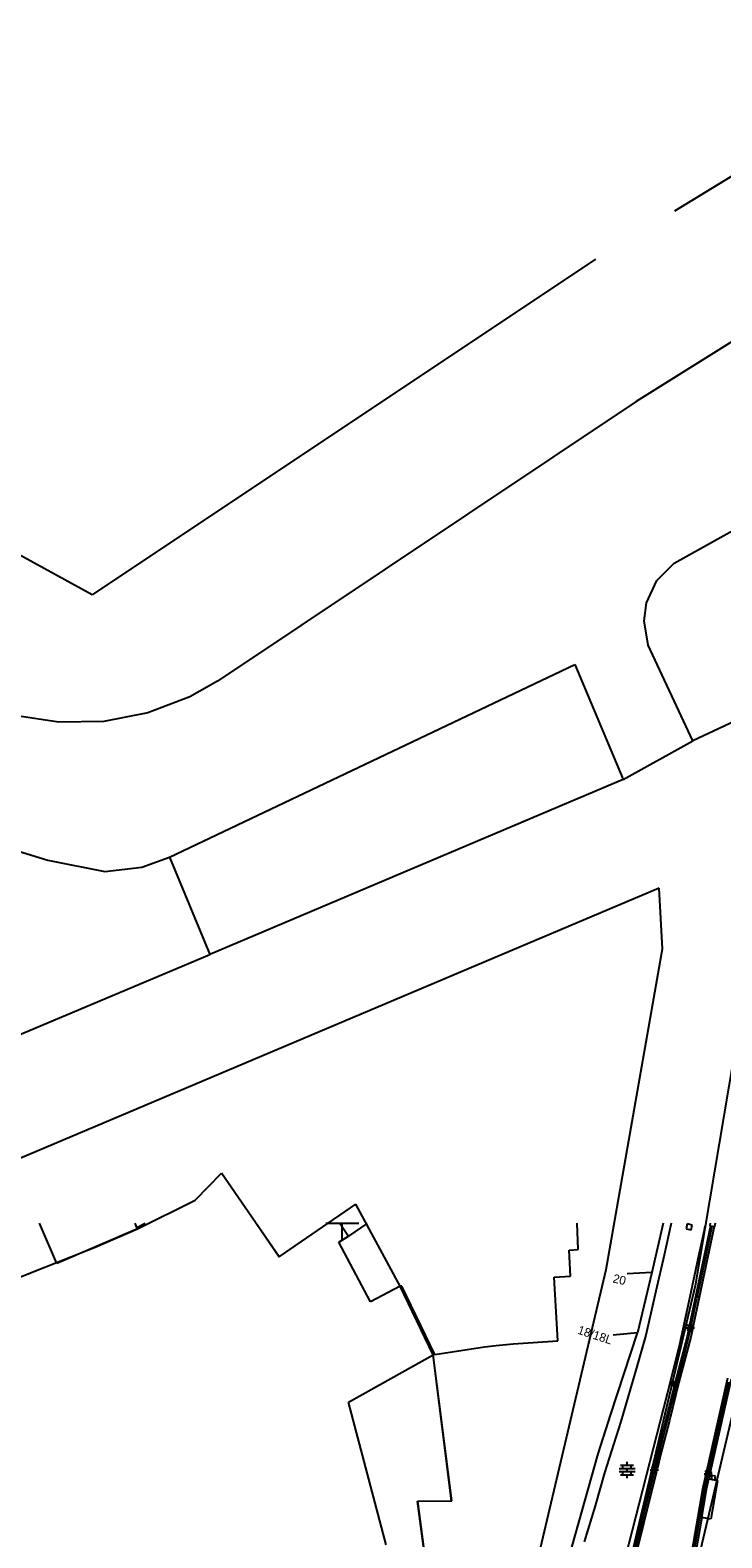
# Model space of a CAD drawing. Header units: millimetres. Extents: x 135944 to 142000, y 454200 to 456692.
# Tile 121 of 153: x 136862 to 136946, y 456462 to 456645. Entities that reach past the tile are written whole.
import ezdxf
from ezdxf.enums import TextEntityAlignment as Align

# ---------------------------------------------------------------- set-up
doc = ezdxf.new("R2010")
doc.units = ezdxf.units.MM
for name, color, linetype in [('TotaalGBKN2013_Bistad', 251, 'Continuous'), ('TotaalGBKN2013X$0$Contouren', 251, 'Continuous'), ('TotaalGBKN2013X$0$Xref', 251, 'Continuous')]:
    doc.layers.add(name, color=color, linetype=linetype)
doc.styles.add('TotaalGBKN2013X$0$GBKN binnenstad 2009$0$Standard', font='txt')

# ---------------------------------------------------------------- blocks, each defined once
blk = doc.blocks.new('TotaalGBKN2013X$0$GBKN binnenstad 2009')
at = {"layer": 'TotaalGBKN2013_Bistad'}
for p, q in [((136865282, 456495108), (136863170, 456500000)), ((136875008, 456499503), (136874801, 456500000)), ((136875008, 456499503), (136876011, 456500000)), ((136875085, 456499319), (136875008, 456499503)), ((136875085, 456499319), (136876460, 456500000)), ((136889516, 456500000), (136892331, 456495922)), ((136889516, 456500000), (136892331, 456495922)), ((136892331, 456495922), (136898269, 456500000)), ((136892331, 456495922), (136898269, 456500000)), ((136898000, 456500000), (136900000, 456500000)), ((136898000, 456500000), (136900000, 456500000)), ((136899716, 456500000), (136900745, 456498447)), ((136899716, 456500000), (136900745, 456498447)), ((136900000, 456500000), (136902000, 456500000)), ((136900000, 456498000), (136900000, 456500000)), ((136900000, 456500000), (136902000, 456500000)), ((136900000, 456498000), (136900000, 456500000)), ((136902964, 456499929), (136900745, 456498447)), ((136902964, 456499929), (136900745, 456498447)), ((136902923, 456500000), (136902964, 456499929)), ((136902923, 456500000), (136902964, 456499929)), ((136928710, 456496794), (136928564, 456500000)), ((136928710, 456496794), (136928564, 456500000)), ((136939053, 456500000), (136937664, 456493994)), ((136939053, 456500000), (136937664, 456493994)), ((136940023, 456500000), (136939179, 456496120)), ((136940023, 456500000), (136939179, 456496120)), ((136941968, 456499925), (136941836, 456499319)), ((136941968, 456499925), (136941836, 456499319)), ((136941968, 456499925), (136941836, 456499319)), ((136941968, 456499925), (136941836, 456499319)), ((136942574, 456499793), (136941968, 456499925)), ((136942574, 456499793), (136941968, 456499925)), ((136942574, 456499793), (136941968, 456499925)), ((136942574, 456499793), (136941968, 456499925)), ((136944791, 456499679), (136942234, 456487607)), ((136944791, 456499679), (136942234, 456487607)), ((136942442, 456499187), (136942574, 456499793)), ((136942442, 456499187), (136942574, 456499793)), ((136942442, 456499187), (136942574, 456499793)), ((136942442, 456499187), (136942574, 456499793)), ((136945245, 456499603), (136942683, 456487508)), ((136945245, 456499603), (136942683, 456487508)), ((136944085, 456499168), (136944140, 456499674)), ((136944085, 456499168), (136944140, 456499674)), ((136944270, 456496134), (136945019, 456499641)), ((136944270, 456496134), (136945019, 456499641)), ((136944756, 456500000), (136944705, 456499693)), ((136944756, 456500000), (136944705, 456499693)), ((136944705, 456499693), (136944791, 456499679)), ((136944705, 456499693), (136944791, 456499679)), ((136944791, 456499679), (136945245, 456499603)), ((136944791, 456499679), (136945245, 456499603)), ((136945297, 456499594), (136945245, 456499603)), ((136945297, 456499594), (136945245, 456499603)), ((136945366, 456500000), (136945297, 456499594)), ((136945366, 456500000), (136945297, 456499594)), ((136875085, 456499319), (136865282, 456495108)), ((136899579, 456497694), (136900745, 456498447)), ((136899579, 456497694), (136900745, 456498447)), ((136903438, 456490451), (136899579, 456497694)), ((136903438, 456490451), (136899579, 456497694)), ((136941836, 456499319), (136942442, 456499187)), ((136941836, 456499319), (136942442, 456499187)), ((136941836, 456499319), (136942442, 456499187)), ((136941836, 456499319), (136942442, 456499187)), ((136943423, 456496247), (136944085, 456499168)), ((136943423, 456496247), (136944085, 456499168)), ((136927593, 456496727), (136928710, 456496794)), ((136927593, 456496727), (136928710, 456496794)), ((136927780, 456493580), (136927593, 456496727)), ((136927780, 456493580), (136927593, 456496727)), ((136939179, 456496120), (136938155, 456491751)), ((136939179, 456496120), (136938155, 456491751)), ((136942219, 456490525), (136943423, 456496247)), ((136942219, 456490525), (136943423, 456496247)), ((136943579, 456492893), (136944270, 456496134)), ((136943579, 456492893), (136944270, 456496134)), ((136937660, 456493995), (136934663, 456493869)), ((136937660, 456493995), (136934663, 456493869)), ((136937664, 456493994), (136935917, 456486655)), ((136937664, 456493994), (136935917, 456486655)), ((136907037, 456492354), (136903438, 456490451)), ((136907037, 456492354), (136903438, 456490451)), ((136907253, 456492366), (136907037, 456492354)), ((136907253, 456492366), (136907037, 456492354)), ((136907037, 456492354), (136911053, 456483985)), ((136907037, 456492354), (136911053, 456483985)), ((136911265, 456484018), (136907253, 456492366)), ((136911265, 456484018), (136907253, 456492366)), ((136925774, 456493437), (136927780, 456493580)), ((136925774, 456493437), (136927780, 456493580)), ((136926215, 456485713), (136925774, 456493437)), ((136926215, 456485713), (136925774, 456493437)), ((136943219, 456491175), (136943579, 456492893)), ((136943219, 456491175), (136943579, 456492893)), ((136938155, 456491751), (136937127, 456487264)), ((136938155, 456491751), (136937127, 456487264)), ((136941094, 456485304), (136942219, 456490525)), ((136941094, 456485304), (136942219, 456490525)), ((136942460, 456487557), (136943147, 456490833)), ((136942460, 456487557), (136943147, 456490833)), ((136943219, 456491175), (136943147, 456490833)), ((136943219, 456491175), (136943147, 456490833)), ((136932664, 456476752), (136935917, 456486655)), ((136932664, 456476752), (136935917, 456486655)), ((136935942, 456486690), (136932958, 456486390)), ((136935942, 456486690), (136932958, 456486390)), ((136937127, 456487264), (136936940, 456486381)), ((136937127, 456487264), (136936940, 456486381)), ((136941859, 456487270), (136942859, 456487270)), ((136941859, 456487270), (136942859, 456487270)), ((136942110, 456487020), (136941949, 456486243)), ((136942110, 456487020), (136941949, 456486243)), ((136941966, 456485396), (136942335, 456486970)), ((136941966, 456485396), (136942335, 456486970)), ((136942131, 456487629), (136942004, 456487043)), ((136942131, 456487629), (136942004, 456487043)), ((136942004, 456487043), (136942110, 456487020)), ((136942004, 456487043), (136942110, 456487020)), ((136942005, 456486916), (136942713, 456487624)), ((136942713, 456486916), (136942005, 456487624)), ((136942005, 456486916), (136942713, 456487624)), ((136942713, 456486916), (136942005, 456487624)), ((136942110, 456487020), (136942560, 456486920)), ((136942110, 456487020), (136942560, 456486920)), ((136942234, 456487607), (136942131, 456487629)), ((136942234, 456487607), (136942131, 456487629)), ((136942683, 456487508), (136942234, 456487607)), ((136942683, 456487508), (136942234, 456487607)), ((136942359, 456486770), (136942359, 456487770)), ((136942359, 456486770), (136942359, 456487770)), ((136942560, 456486920), (136942397, 456486138)), ((136942560, 456486920), (136942397, 456486138)), ((136942589, 456486914), (136942560, 456486920)), ((136942589, 456486914), (136942560, 456486920)), ((136942717, 456487501), (136942589, 456486914)), ((136942717, 456487501), (136942589, 456486914)), ((136942683, 456487508), (136942717, 456487501)), ((136942683, 456487508), (136942717, 456487501)), ((136911265, 456484018), (136917324, 456484952)), ((136911265, 456484018), (136917324, 456484952)), ((136917324, 456484952), (136918715, 456485125)), ((136917324, 456484952), (136918715, 456485125)), ((136918715, 456485125), (136920786, 456485343)), ((136918715, 456485125), (136920786, 456485343)), ((136920786, 456485343), (136926215, 456485713)), ((136920786, 456485343), (136926215, 456485713)), ((136936940, 456486381), (136935898, 456482689)), ((136936940, 456486381), (136935898, 456482689)), ((136939579, 456479274), (136941094, 456485304)), ((136939579, 456479274), (136941094, 456485304)), ((136941949, 456486243), (136940449, 456480489)), ((136941949, 456486243), (136940449, 456480489)), ((136940694, 456480521), (136941966, 456485396)), ((136940694, 456480521), (136941966, 456485396)), ((136942397, 456486138), (136940971, 456480669)), ((136942397, 456486138), (136940971, 456480669)), ((136900744, 456478240), (136911053, 456483985)), ((136900744, 456478240), (136911053, 456483985)), ((136911265, 456484018), (136911053, 456483985)), ((136911265, 456484018), (136911053, 456483985)), ((136913311, 456466231), (136911053, 456483985)), ((136913311, 456466231), (136911053, 456483985)), ((136935898, 456482689), (136933897, 456475865)), ((136935898, 456482689), (136933897, 456475865)), ((136944362, 456469854), (136946914, 456481180)), ((136944362, 456469854), (136946914, 456481180)), ((136944810, 456469755), (136947363, 456481080)), ((136944810, 456469755), (136947363, 456481080)), ((136934482, 456459319), (136939579, 456479274)), ((136934482, 456459319), (136939579, 456479274)), ((136940449, 456480489), (136939075, 456474992)), ((136940449, 456480489), (136939075, 456474992)), ((136939582, 456476039), (136940694, 456480521)), ((136939582, 456476039), (136940694, 456480521)), ((136940971, 456480669), (136939805, 456475982)), ((136940971, 456480669), (136939805, 456475982)), ((136939974, 456480779), (136939865, 456480342)), ((136939974, 456480779), (136939865, 456480342)), ((136939865, 456480342), (136940302, 456480233)), ((136939865, 456480342), (136940302, 456480233)), ((136940411, 456480670), (136939974, 456480779)), ((136940411, 456480670), (136939974, 456480779)), ((136940302, 456480233), (136940411, 456480670)), ((136940302, 456480233), (136940411, 456480670)), ((136944949, 456471454), (136947041, 456480698)), ((136944949, 456471454), (136947041, 456480698)), ((136905357, 456460869), (136900744, 456478240)), ((136905357, 456460869), (136900744, 456478240)), ((136931129, 456471947), (136932664, 456476752)), ((136931129, 456471947), (136932664, 456476752)), ((136933897, 456475865), (136931910, 456469639)), ((136933897, 456475865), (136931910, 456469639)), ((136939805, 456475982), (136938732, 456471809)), ((136939805, 456475982), (136938732, 456471809)), ((136939183, 456474487), (136939582, 456476039)), ((136939183, 456474487), (136939582, 456476039)), ((136939075, 456474992), (136937888, 456470330)), ((136939075, 456474992), (136937888, 456470330)), ((136938509, 456471866), (136939183, 456474487)), ((136938509, 456471866), (136939183, 456474487)), ((136927628, 456459406), (136931129, 456471947)), ((136927628, 456459406), (136931129, 456471947)), ((136933675, 456470177), (136935635, 456470177)), ((136933675, 456470177), (136935635, 456470177)), ((136933855, 456470577), (136935455, 456470577)), ((136933855, 456470577), (136935455, 456470577)), ((136934155, 456470177), (136934155, 456470577)), ((136934155, 456470177), (136934155, 456470577)), ((136934655, 456470577), (136934655, 456470977)), ((136934655, 456470577), (136934655, 456470977)), ((136934655, 456469777), (136934655, 456470177)), ((136934655, 456469777), (136934655, 456470177)), ((136935155, 456470177), (136935155, 456470577)), ((136935155, 456470177), (136935155, 456470577)), ((136937773, 456470363), (136937609, 456469786)), ((136937773, 456470363), (136937609, 456469786)), ((136937624, 456469636), (136938332, 456470344)), ((136938332, 456469636), (136937624, 456470344)), ((136937624, 456469636), (136938332, 456470344)), ((136938332, 456469636), (136937624, 456470344)), ((136937888, 456470330), (136937773, 456470363)), ((136937888, 456470330), (136937773, 456470363)), ((136938341, 456470201), (136937888, 456470330)), ((136938341, 456470201), (136937888, 456470330)), ((136937978, 456469490), (136937978, 456470490)), ((136937978, 456469490), (136937978, 456470490)), ((136938509, 456471867), (136938108, 456470267)), ((136938509, 456471867), (136938108, 456470267)), ((136938184, 456469620), (136938341, 456470201)), ((136938184, 456469620), (136938341, 456470201)), ((136938732, 456471809), (136938341, 456470201)), ((136938732, 456471809), (136938341, 456470201)), ((136944587, 456469805), (136944948, 456471452)), ((136944587, 456469805), (136944948, 456471452)), ((136931910, 456469639), (136930752, 456465622)), ((136931910, 456469639), (136930752, 456465622)), ((136933675, 456469777), (136935635, 456469777)), ((136933675, 456469777), (136935635, 456469777)), ((136933855, 456469377), (136935455, 456469377)), ((136933855, 456469377), (136935455, 456469377)), ((136934155, 456469377), (136934155, 456469777)), ((136934155, 456469377), (136934155, 456469777)), ((136938184, 456469620), (136934206, 456453586)), ((136938184, 456469620), (136934206, 456453586)), ((136934655, 456468977), (136934655, 456469377)), ((136934655, 456468977), (136934655, 456469377)), ((136937742, 456469748), (136934695, 456457489)), ((136937742, 456469748), (136934695, 456457489)), ((136935155, 456469377), (136935155, 456469777)), ((136935155, 456469377), (136935155, 456469777)), ((136937963, 456469684), (136936624, 456464317)), ((136937963, 456469684), (136936624, 456464317)), ((136937478, 456469990), (136938478, 456469990)), ((136937478, 456469990), (136938478, 456469990)), ((136937609, 456469786), (136937742, 456469748)), ((136937609, 456469786), (136937742, 456469748)), ((136937742, 456469748), (136938184, 456469620)), ((136937742, 456469748), (136938184, 456469620)), ((136943929, 456467881), (136944234, 456469268)), ((136943929, 456467881), (136944234, 456469268)), ((136944022, 456469510), (136945022, 456469510)), ((136944022, 456469510), (136945022, 456469510)), ((136944154, 456467837), (136944458, 456469218)), ((136944154, 456467837), (136944458, 456469218)), ((136944294, 456469869), (136944166, 456469283)), ((136944294, 456469869), (136944166, 456469283)), ((136944166, 456469283), (136944234, 456469268)), ((136944166, 456469283), (136944234, 456469268)), ((136944168, 456469156), (136944876, 456469864)), ((136944876, 456469156), (136944168, 456469864)), ((136944168, 456469156), (136944876, 456469864)), ((136944876, 456469156), (136944168, 456469864)), ((136944234, 456469268), (136944682, 456469168)), ((136944234, 456469268), (136944682, 456469168)), ((136944362, 456469854), (136944294, 456469869)), ((136944362, 456469854), (136944294, 456469869)), ((136944810, 456469755), (136944362, 456469854)), ((136944810, 456469755), (136944362, 456469854)), ((136944380, 456467792), (136944620, 456468886)), ((136944380, 456467792), (136944620, 456468886)), ((136944522, 456469010), (136944522, 456470010)), ((136944522, 456469010), (136944522, 456470010)), ((136944620, 456468886), (136944682, 456469168)), ((136944620, 456468886), (136944682, 456469168)), ((136944620, 456468886), (136945670, 456468700)), ((136944620, 456468886), (136945670, 456468700)), ((136944751, 456469153), (136944682, 456469168)), ((136944751, 456469153), (136944682, 456469168)), ((136944880, 456469740), (136944751, 456469153)), ((136944880, 456469740), (136944751, 456469153)), ((136944810, 456469755), (136944880, 456469740)), ((136944810, 456469755), (136944880, 456469740)), ((136945670, 456468700), (136944830, 456463990)), ((136945670, 456468700), (136944830, 456463990)), ((136944957, 456469298), (136944885, 456468854)), ((136944957, 456469298), (136944885, 456468854)), ((136944885, 456468854), (136945329, 456468782)), ((136944885, 456468854), (136945329, 456468782)), ((136945401, 456469226), (136944957, 456469298)), ((136945401, 456469226), (136944957, 456469298)), ((136945329, 456468782), (136945401, 456469226)), ((136945329, 456468782), (136945401, 456469226)), ((136941903, 456456382), (136943929, 456467881)), ((136941903, 456456382), (136943929, 456467881)), ((136943420, 456463672), (136944154, 456467837)), ((136943420, 456463672), (136944154, 456467837)), ((136943744, 456464182), (136944380, 456467792)), ((136943744, 456464182), (136944380, 456467792)), ((136909158, 456466183), (136913311, 456466231)), ((136909158, 456466183), (136913311, 456466231)), ((136910126, 456458901), (136909158, 456466183)), ((136910126, 456458901), (136909158, 456466183)), ((136930752, 456465622), (136929451, 456461234)), ((136930752, 456465622), (136929451, 456461234)), ((136936280, 456462940), (136935278, 456458881)), ((136936280, 456462940), (136935278, 456458881)), ((136936624, 456464317), (136936280, 456462940)), ((136936624, 456464317), (136936280, 456462940)), ((136943744, 456464182), (136942357, 456456302)), ((136943744, 456464182), (136942357, 456456302)), ((136942364, 456457669), (136943420, 456463672)), ((136942364, 456457669), (136943420, 456463672)), ((136944830, 456463990), (136943744, 456464182)), ((136944830, 456463990), (136943744, 456464182))]:
    blk.add_line(p, q, dxfattribs=at)
at = {"layer": 'TotaalGBKN2013_Bistad', "style": 'TotaalGBKN2013X$0$GBKN binnenstad 2009$0$Standard'}
for s, rotation, p in [('20', 347.0281, (136934493.1, 456492981.5)), ('20', 347.0281, (136934493.1, 456492981.5)), ('18/18L', 341.7919, (136932809.4, 456485739.7)), ('18/18L', 341.7919, (136932809.4, 456485739.7))]:
    blk.add_text(s, height=1054, rotation=rotation, dxfattribs=at).set_placement(p, align=Align.MIDDLE_RIGHT)

msp = doc.modelspace()

# ---------------------------------------------------------------- linework, layer by layer
at = {"layer": 'TotaalGBKN2013X$0$Contouren'}
for p, q in [((136869.55, 456576.49), (136744.13, 456645.21)), ((136940.48, 456623.22), (136971.27, 456642.05)), ((136971.61, 456622.48), (136935.75, 456600)), ((136930.83, 456617.34), (136869.55, 456576.49)), ((136940.37, 456580.33), (136986.01, 456605.84)), ((136935.75, 456600), (136884.8, 456565.97)), ((137016.49, 456593.73), (136942.66, 456558.7)), ((136938.26, 456578.21), (136940.37, 456580.33)), ((136937.01, 456575.52), (136938.26, 456578.21)), ((136936.72, 456573.31), (136937.01, 456575.52)), ((136937.24, 456570.38), (136936.72, 456573.31)), ((136942.66, 456558.7), (136937.24, 456570.38)), ((136878.98, 456544.55), (136928.3, 456567.99)), ((136928.3, 456567.99), (136934.17, 456554.02)), ((136884.8, 456565.97), (136881.45, 456564.07)), ((136881.45, 456564.07), (136876.35, 456562.11)), ((136865.52, 456560.97), (136860.12, 456561.82)), ((136876.35, 456562.11), (136870.98, 456561.07)), ((136870.98, 456561.07), (136865.52, 456560.97)), ((136934.17, 456554.02), (136942.66, 456558.7)), ((136934.17, 456554.02), (136883.89, 456532.71)), ((136859.56, 456545.63), (136864.18, 456544.19)), ((136864.18, 456544.19), (136871.12, 456542.81)), ((136875.62, 456543.33), (136878.98, 456544.55)), ((136878.98, 456544.55), (136883.89, 456532.71)), ((136871.12, 456542.81), (136875.62, 456543.33)), ((136938.56, 456540.78), (136828, 456494.05)), ((136938.97, 456533.42), (136938.56, 456540.78)), ((136853.55, 456519.96), (136883.89, 456532.71)), ((136932.1, 456494.39), (136938.97, 456533.42)), ((136949.95, 456534.03), (136942.92, 456492.41)), ((136882.1, 456502.8), (136885.3, 456506.12)), ((136892.33, 456495.92), (136885.3, 456506.12)), ((136875.08, 456499.32), (136882.1, 456502.8)), ((136892.33, 456495.92), (136901.67, 456502.34)), ((136907.04, 456492.35), (136901.67, 456502.34)), ((136869.94, 456497.11), (136875.08, 456499.32)), ((136847.12, 456488.07), (136869.94, 456497.11)), ((136922.94, 456455.39), (136932.1, 456494.39)), ((136911.05, 456484), (136907.04, 456492.35)), ((136942.92, 456492.41), (136933.78, 456453.58)), ((136950.79, 456490.97), (136941.68, 456452.27)), ((136913.31, 456466.23), (136911.05, 456484)), ((136909.16, 456466.18), (136913.31, 456466.23)), ((136909.16, 456466.18), (136911.32, 456449.96))]:
    msp.add_line(p, q, dxfattribs=at)

# ---------------------------------------------------------------- block references
at = {"layer": 'TotaalGBKN2013X$0$Xref', "xscale": 0.0009999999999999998, "yscale": 0.0009999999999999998, "zscale": 0.0009999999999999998}
msp.add_blockref('TotaalGBKN2013X$0$GBKN binnenstad 2009', (0, 0), dxfattribs=at)

doc.saveas('drawing.dxf')
